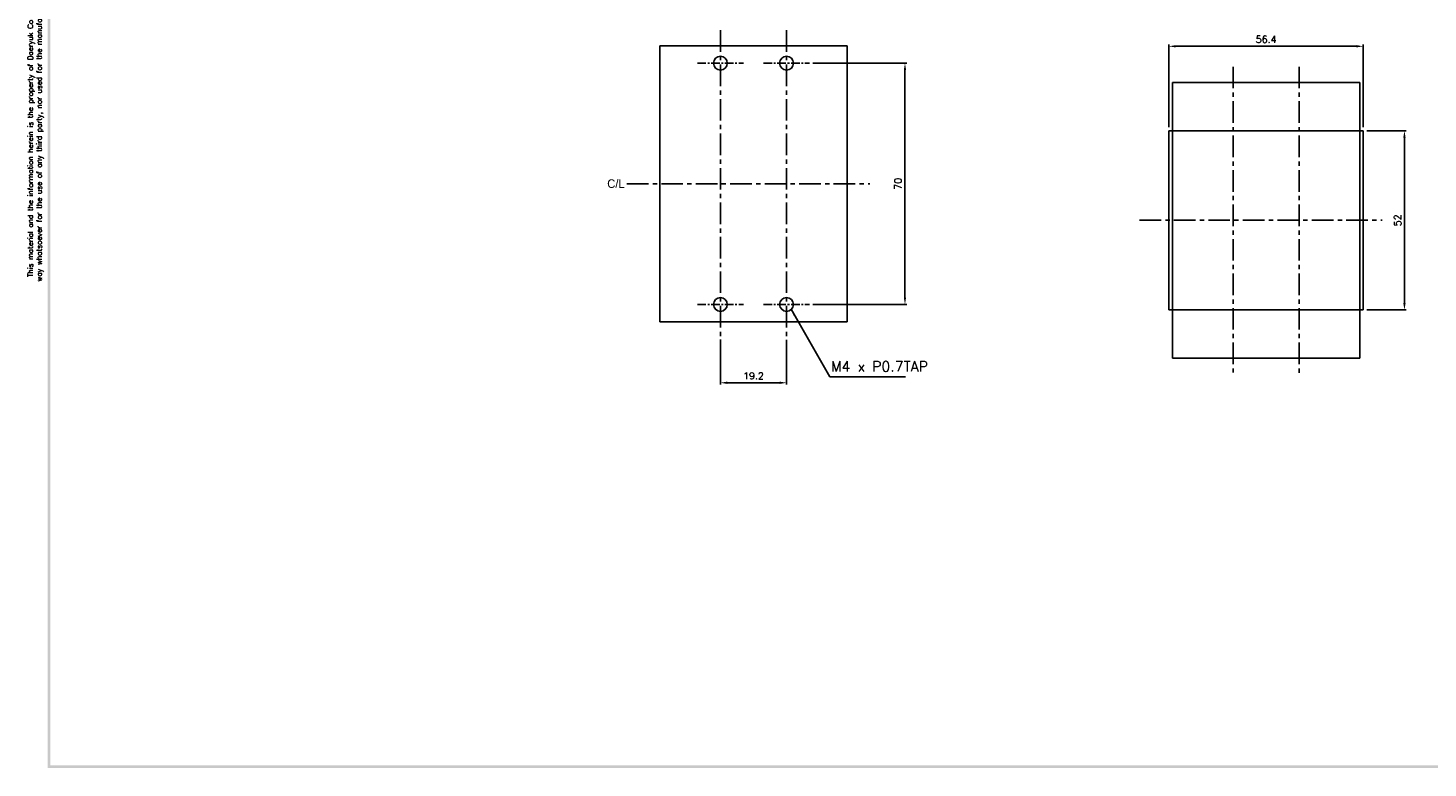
# Model space of a CAD drawing. Extents: x -417 to 828, y -1918 to 504.
# Tile 1 of 9: x 196 to 603, y 63 to 278. Entities that reach past the tile are written whole.
import ezdxf

# ---------------------------------------------------------------- set-up
doc = ezdxf.new("R2010")
doc.units = 0
doc.header["$MEASUREMENT"] = 0
doc.linetypes.add('CENTER', pattern=[2, 1.25, -0.25, 0.25, -0.25])
doc.layers.get('0').update_dxf_attribs({"linetype": 'CONTINUOUS'})
for name, color, linetype in [('1', 7, 'CONTINUOUS'), ('CENTER', 1, 'CENTER'), ('di', 3, 'CONTINUOUS'), ('DIM', 3, 'CONTINUOUS'), ('dwg', 7, 'CONTINUOUS')]:
    doc.layers.add(name, color=color, linetype=linetype)
doc.styles.add('ROMAND', font='txt')
doc.styles.get("Standard").update_dxf_attribs({"font": 'romans.shx', "height": 2, "bigfont": 'hgs.shx'})
doc.dimstyles.get("Standard").update_dxf_attribs({"dimscale": 0, "dimtxt": 2, "dimasz": 2, "dimexe": 0.5, "dimexo": 0.5, "dimgap": 1, "dimtad": 1, "dimdsep": 46, "dimtxsty": 'Standard', "dimcen": 0, "dimclrd": 3, "dimclre": 3, "dimclrt": 3, "dimadec": 0, "dimazin": 2, "dimtp": 0.1, "dimtm": 0.1, "dimtfac": 1, "dimtmove": 0, "dimatfit": 3, "dimfxl": 0, "dimtolj": 1, "dimarcsym": 0})

# ---------------------------------------------------------------- blocks, each defined once
blk = doc.blocks.new('*D1234')
at = {"layer": 'DIM', "lineweight": -2}
for p, q in [((424.08, 267.52), (451.27, 267.52)), ((450.77, 265.52), (450.77, 199.52)), ((424.08, 197.52), (451.27, 197.52))]:
    blk.add_line(p, q, dxfattribs=at)
at = {"layer": 'DIM'}
for points in [[(450.44, 265.52), (451.1, 265.52), (450.77, 267.52)], [(450.44, 199.52), (451.1, 199.52), (450.77, 197.52)]]:
    blk.add_solid(points, dxfattribs=at)
at = {"layer": 'DIM', "insert": (448.77, 232.52), "char_height": 2, "attachment_point": 5, "rotation": 90}
blk.add_mtext('\\A1;70', dxfattribs=at)
blk = doc.blocks.new('*D1235')
at = {"layer": 'DIM', "lineweight": -2}
for p, q in [((397.21, 187.34), (397.21, 174.3)), ((416.41, 187.24), (416.41, 174.3)), ((399.21, 174.8), (414.41, 174.8))]:
    blk.add_line(p, q, dxfattribs=at)
at = {"layer": 'DIM'}
for points in [[(399.21, 175.13), (399.21, 174.46), (397.21, 174.8)], [(414.41, 175.13), (414.41, 174.46), (416.41, 174.8)]]:
    blk.add_solid(points, dxfattribs=at)
at = {"layer": 'DIM', "insert": (406.81, 176.8), "char_height": 2, "attachment_point": 5}
blk.add_mtext('\\A1;19.2', dxfattribs=at)
blk = doc.blocks.new('*D1236')
at = {"layer": 'DIM', "lineweight": -2}
for p, q in [((584.76, 247.92), (596.2, 247.92)), ((595.7, 197.92), (595.7, 245.92)), ((584.76, 195.92), (596.2, 195.92))]:
    blk.add_line(p, q, dxfattribs=at)
at = {"layer": 'DIM'}
for points in [[(595.37, 245.92), (596.04, 245.92), (595.7, 247.92)], [(595.37, 197.92), (596.04, 197.92), (595.7, 195.92)]]:
    blk.add_solid(points, dxfattribs=at)
at = {"layer": 'DIM', "insert": (593.7, 221.92), "char_height": 2, "attachment_point": 5, "rotation": 90}
blk.add_mtext('\\A1;52', dxfattribs=at)
blk = doc.blocks.new('*D1209')
at = {"layer": 'DIM', "lineweight": -2}
for p, q in [((527.36, 248.92), (527.36, 272.9)), ((529.36, 272.4), (581.76, 272.4)), ((583.76, 248.92), (583.76, 272.9))]:
    blk.add_line(p, q, dxfattribs=at)
at = {"layer": 'DIM'}
for points in [[(529.36, 272.74), (529.36, 272.07), (527.36, 272.4)], [(581.76, 272.74), (581.76, 272.07), (583.76, 272.4)]]:
    blk.add_solid(points, dxfattribs=at)
at = {"layer": 'DIM', "insert": (555.56, 274.4), "char_height": 2, "attachment_point": 5}
blk.add_mtext('\\A1;56.4', dxfattribs=at)

msp = doc.modelspace()

# ---------------------------------------------------------------- linework, layer by layer
at = {"ltscale": 3}
for p, q in [((379.61, 272.52), (379.61, 192.52)), ((379.61, 272.52), (434.01, 272.52)), ((434.01, 272.52), (434.01, 192.52)), ((528.36, 261.92), (582.76, 261.92)), ((528.36, 261.92), (528.36, 181.92)), ((582.76, 261.92), (582.76, 181.92)), ((379.61, 192.52), (434.01, 192.52)), ((528.36, 181.92), (582.76, 181.92))]:
    msp.add_line(p, q, dxfattribs=at)
for centre in [(397.21, 267.52), (416.41, 267.52), (397.21, 197.52), (416.41, 197.52)]:
    msp.add_circle(centre, 2)
at = {"layer": '1'}
for p, q in [((527.36, 247.92), (583.76, 247.92)), ((527.36, 247.92), (527.36, 195.92)), ((583.76, 247.92), (583.76, 195.92)), ((527.36, 195.92), (583.76, 195.92))]:
    msp.add_line(p, q, dxfattribs=at)
at = {"layer": 'CENTER', "ltscale": 5}
for p, q in [((397.21, 277.09), (397.21, 188.34)), ((416.41, 277.09), (416.41, 188.24)), ((545.96, 266.48), (545.96, 177.74)), ((565.16, 266.48), (565.16, 177.64)), ((370.08, 232.52), (440.53, 232.52)), ((518.83, 221.92), (589.28, 221.92))]:
    msp.add_line(p, q, dxfattribs=at)
at = {"layer": 'CENTER', "ltscale": 2}
for p, q in [((390.53, 267.52), (403.88, 267.52)), ((409.73, 267.52), (423.08, 267.52)), ((390.53, 197.52), (403.88, 197.52)), ((409.73, 197.52), (423.08, 197.52))]:
    msp.add_line(p, q, dxfattribs=at)
at = {"layer": 'dwg'}
for points in [[(202.05, 63.05), (202.82, 63.44), (202.05, 501.82), (202.82, 501.05)], [(825.8, 63.05), (825.04, 63.82), (202.05, 63.05), (202.82, 63.82)]]:
    msp.add_trace(points, dxfattribs=at)

# ---------------------------------------------------------------- texts
at = {"insert": (364.38, 233.82), "char_height": 2.5, "width": 41.25, "attachment_point": 1, "style": 'ROMAND'}
msp.add_mtext('{\\f굴림|b0|i0|c129|p50;C/L}', dxfattribs=at)
at = {"layer": 'di', "insert": (198.51, 281.54), "char_height": 1.5288, "width": 167.2247, "attachment_point": 5, "rotation": 90}
msp.add_mtext('\\A1;This material and the information herein is the property of Daeryuk Co., Ltd.. They shall be neither reproduced, copied, lent, or disclosed in any\\Pway whatsoever for the use of any third party, nor used for the manufacturing purposes without the express written consent of Daeryuk Co., Ltd..', dxfattribs=at)
at = {"layer": 'DIM', "insert": (429.28, 181.03), "char_height": 3, "attachment_point": 1}
msp.add_mtext('M4 x P0.7TAP', dxfattribs=at)

# ---------------------------------------------------------------- dimensions: what is measured, and where the dimension line sits
at = {"layer": 'DIM'}
for base, p1, p2, picture, middle in [((583.76, 272.4), (527.36, 247.92), (583.76, 247.92), '*D1209', (555.56, 274.4)), ((416.41, 174.8), (397.21, 188.34), (416.41, 188.24), '*D1235', (406.81, 176.8))]:
    dim = msp.add_linear_dim(base=base, p1=p1, p2=p2, dimstyle='Standard', override={"dimscale": 1, "dimtxt": 2.5, "dimexo": 1, "dimdec": 1, "dimclrd": 256, "dimclre": 256, "dimclrt": 256, "dimtp": 0.8, "dimtfac": 0.5, "dimtdec": 1, "dimatfit": 0}, dxfattribs=at)
    dim.commit()
    dim.dimension.update_dxf_attribs({"geometry": picture, "text_midpoint": middle})
for base, p1, p2, picture, middle in [((450.77, 197.52), (423.08, 267.52), (423.08, 197.52), '*D1234', (448.77, 232.52)), ((595.7, 247.92), (583.76, 195.92), (583.76, 247.92), '*D1236', (593.7, 221.92))]:
    dim = msp.add_linear_dim(base=base, p1=p1, p2=p2, angle=90, dimstyle='Standard', override={"dimscale": 1, "dimtxt": 2.5, "dimexo": 1, "dimdec": 1, "dimclrd": 256, "dimclre": 256, "dimclrt": 256, "dimtp": 0.8, "dimtfac": 0.5, "dimtdec": 1, "dimatfit": 0}, dxfattribs=at)
    dim.commit()
    dim.dimension.update_dxf_attribs({"geometry": picture, "text_midpoint": middle})

# ---------------------------------------------------------------- leaders
msp.add_leader([(417.74, 196.14), (428.94, 176.56), (450.96, 176.56)], dimstyle='Standard', override={"dimscale": 1, "dimtxt": 2.5, "dimexo": 1, "dimtad": 0, "dimdec": 1, "dimclrd": 256, "dimclre": 256, "dimclrt": 256, "dimtp": 0.8, "dimtfac": 0.5, "dimtdec": 1, "dimatfit": 0}, dxfattribs=at)

doc.saveas('drawing.dxf')
